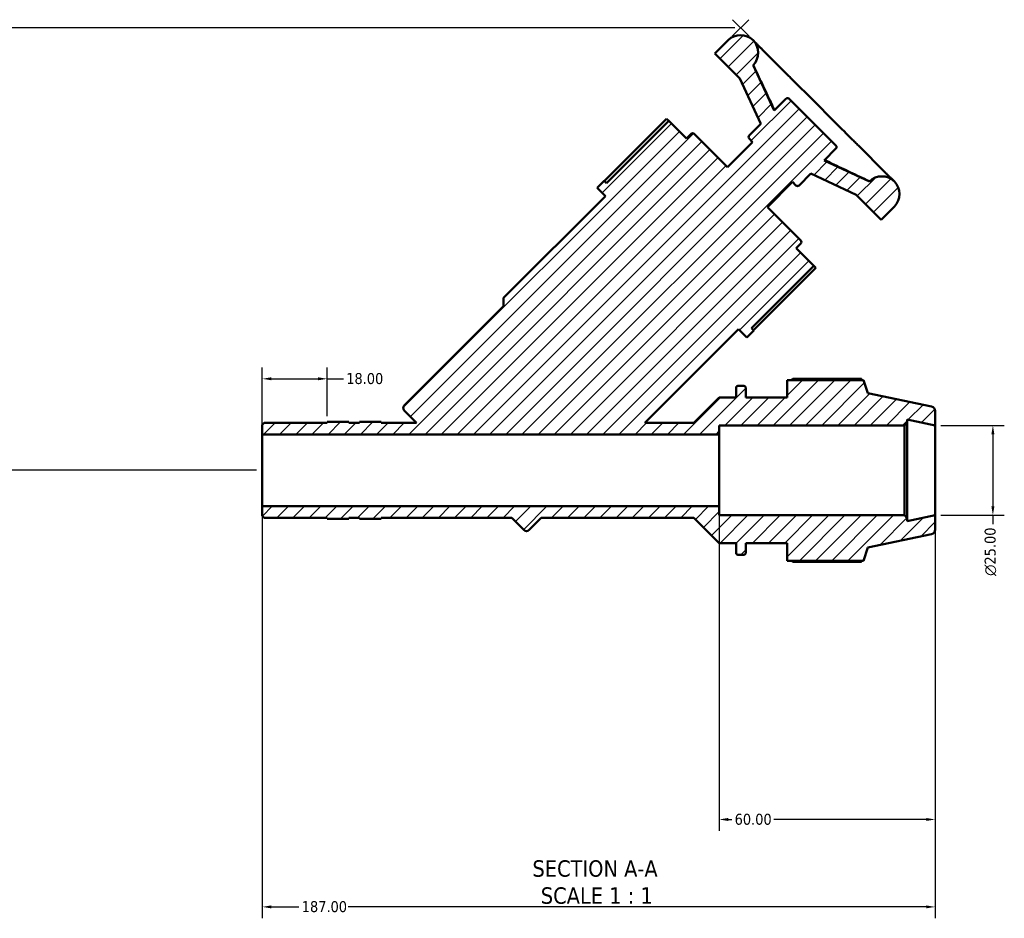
# Model space of a CAD drawing. Header units: millimetres. Extents: x 0 to 1028, y -392 to 805.
# Tile 2 of 9: x 317 to 591, y -392 to -142. Entities that reach past the tile are written whole.
import ezdxf

# ---------------------------------------------------------------- set-up
doc = ezdxf.new("R2010")
doc.units = ezdxf.units.MM
for name, color, linetype, lineweight in [('Dimension (ANSI)', 7, 'Continuous', 25), ('Hatch (ANSI)', 7, 'Continuous', 18), ('Symbol (ANSI)', 7, 'Continuous', 25), ('Visible (ANSI)', 7, 'Continuous', 50)]:
    doc.layers.add(name, color=color, linetype=linetype, lineweight=lineweight)
doc.styles.add('Label Text (ANSI)', font='tahoma.ttf')
doc.styles.add('Note Text (ANSI)', font='tahoma.ttf')
doc.dimstyles.new('Default - mm (ANSI)', dxfattribs={"dimtxt": 3.048, "dimasz": 2.5, "dimexe": 3.175, "dimexo": 1.6002, "dimgap": 0.8, "dimtad": 0, "dimtoh": 1, "dimrnd": 1e-08, "dimzin": 4, "dimdsep": 46, "dimtxsty": 'Note Text (ANSI)', "dimcen": 0.09, "dimdle": 10, "dimclrd": 256, "dimclre": 256, "dimclrt": 256, "dimadec": 1, "dimazin": 1, "dimtfac": 1, "dimtofl": 0, "dimtmove": 0, "dimatfit": 3, "dimfxl": 1, "dimtolj": 1, "dimtzin": 4, "dimlwd": -1, "dimlwe": -1, "dimarcsym": 0})

# ---------------------------------------------------------------- blocks, each defined once
blk = doc.blocks.new('*D7')
at = {"layer": 'Defpoints', "color": 0, "transparency": 16777216}
for p in [(571.53, -254.74), (571.53, -279.74), (587.57, -279.74)]:
    blk.add_point(p, dxfattribs=at)
at = {"layer": 'Dimension (ANSI)', "transparency": 16777216}
for p, q in [((573.13, -254.74), (590.75, -254.74)), ((587.57, -257.24), (587.57, -277.24)), ((573.13, -279.74), (590.75, -279.74)), ((587.57, -279.74), (587.57, -282.24))]:
    blk.add_line(p, q, dxfattribs=at)
for points in [[(587.16, -257.24), (587.99, -257.24), (587.57, -254.74)], [(587.16, -277.24), (587.99, -277.24), (587.57, -279.74)]]:
    blk.add_solid(points, dxfattribs=at)
at = {"layer": 'Dimension (ANSI)', "transparency": 16777216, "insert": (585.28, -296.59), "char_height": 3.048, "attachment_point": 1, "rotation": 90, "style": 'Note Text (ANSI)'}
blk.add_mtext('\\A1;\\fAIGDT|b0|i0;\\H3.0480;\\ln\\fTahoma|b0|i0;\\H3.0480;25.00', dxfattribs=at)
blk = doc.blocks.new('*D8')
at = {"layer": 'Defpoints', "color": 0, "transparency": 16777216}
for p in [(511.53, -277.24), (571.53, -279.74), (511.53, -364.3)]:
    blk.add_point(p, dxfattribs=at)
at = {"layer": 'Dimension (ANSI)', "transparency": 16777216}
for p, q in [((511.53, -278.84), (511.53, -367.47)), ((571.53, -281.34), (571.53, -367.47)), ((514.03, -364.3), (515, -364.3)), ((569.03, -364.3), (526.68, -364.3))]:
    blk.add_line(p, q, dxfattribs=at)
for points in [[(514.03, -363.88), (514.03, -364.72), (511.53, -364.3)], [(569.03, -363.88), (569.03, -364.72), (571.53, -364.3)]]:
    blk.add_solid(points, dxfattribs=at)
at = {"layer": 'Dimension (ANSI)', "transparency": 16777216, "insert": (515.8, -362.71), "char_height": 3.048, "attachment_point": 1, "style": 'Note Text (ANSI)'}
blk.add_mtext('\\A1;60.00', dxfattribs=at)
blk = doc.blocks.new('*D9')
at = {"layer": 'Defpoints', "color": 0, "transparency": 16777216}
for p in [(384.53, -277.24), (571.53, -279.74), (384.53, -388.6)]:
    blk.add_point(p, dxfattribs=at)
at = {"layer": 'Dimension (ANSI)', "transparency": 16777216}
for p, q in [((384.53, -278.84), (384.53, -391.77)), ((571.53, -281.34), (571.53, -391.77)), ((387.03, -388.6), (394.69, -388.6)), ((569.03, -388.6), (408.37, -388.6))]:
    blk.add_line(p, q, dxfattribs=at)
for points in [[(387.03, -388.18), (387.03, -389.01), (384.53, -388.6)], [(569.03, -388.18), (569.03, -389.01), (571.53, -388.6)]]:
    blk.add_solid(points, dxfattribs=at)
at = {"layer": 'Dimension (ANSI)', "transparency": 16777216, "insert": (395.49, -387), "char_height": 3.048, "attachment_point": 1, "style": 'Note Text (ANSI)'}
blk.add_mtext('\\A1;187.00', dxfattribs=at)
blk = doc.blocks.new('*D10')
at = {"layer": 'Defpoints', "color": 0, "transparency": 16777216}
for p in [(402.53, -241.8), (402.53, -253.74), (384.53, -257.24)]:
    blk.add_point(p, dxfattribs=at)
at = {"layer": 'Dimension (ANSI)', "transparency": 16777216}
for p, q in [((384.53, -255.64), (384.53, -238.62)), ((402.53, -252.14), (402.53, -238.62)), ((387.03, -241.8), (400.03, -241.8)), ((402.53, -241.8), (407.05, -241.8))]:
    blk.add_line(p, q, dxfattribs=at)
for points in [[(387.03, -241.38), (387.03, -242.21), (384.53, -241.8)], [(400.03, -241.38), (400.03, -242.21), (402.53, -241.8)]]:
    blk.add_solid(points, dxfattribs=at)
at = {"layer": 'Dimension (ANSI)', "transparency": 16777216, "insert": (407.85, -240.2), "char_height": 3.048, "attachment_point": 1, "style": 'Note Text (ANSI)'}
blk.add_mtext('\\A1;18.00', dxfattribs=at)
blk = doc.blocks.new('*D11')
at = {"layer": 'Defpoints', "color": 0, "transparency": 16777216}
for p in [(517.46, -144.21), (195.26, -267.24), (384.53, -267.24)]:
    blk.add_point(p, dxfattribs=at)
at = {"layer": 'Dimension (ANSI)', "transparency": 16777216}
for p, q in [((515.86, -144.21), (192.09, -144.21)), ((195.26, -146.71), (195.26, -264.74)), ((382.93, -267.24), (192.09, -267.24)), ((195.26, -267.24), (195.26, -269.74))]:
    blk.add_line(p, q, dxfattribs=at)
for points in [[(194.85, -146.71), (195.68, -146.71), (195.26, -144.21)], [(194.85, -264.74), (195.68, -264.74), (195.26, -267.24)]]:
    blk.add_solid(points, dxfattribs=at)
at = {"layer": 'Dimension (ANSI)', "transparency": 16777216, "insert": (193.68, -276.71), "char_height": 3.048, "attachment_point": 1, "rotation": 90, "style": 'Note Text (ANSI)'}
blk.add_mtext('\\A1;123', dxfattribs=at)

msp = doc.modelspace()

# ---------------------------------------------------------------- hatches: boundary and pattern name
at = {"layer": 'Hatch (ANSI)'}
h = msp.add_hatch(dxfattribs=at)
h.set_pattern_fill('ANSI31', color=256, scale=25.4, style=0)
h.set_pattern_definition([(45, (0, 0), (-2.245064, 2.245064), [])])
edge = h.paths.add_edge_path()
edge.add_ellipse((570.281, -283.732), major_axis=(0.26, -1.223), ratio=1, start_angle=0, end_angle=78)
edge.add_line((571.531, -283.732), (571.531, -279.745))
edge.add_line((571.531, -279.745), (563.74, -281.401))
edge.add_line((563.74, -281.401), (563.74, -280.495))
edge.add_line((563.74, -280.495), (562.99, -279.745))
edge.add_line((562.99, -279.745), (511.531, -279.745))
edge.add_line((511.531, -279.745), (511.531, -277.245))
edge.add_line((511.531, -277.245), (384.531, -277.245))
edge.add_line((384.531, -277.245), (384.531, -279.936))
edge.add_line((384.531, -279.936), (385.06, -280.465))
edge.add_line((385.06, -280.465), (402.531, -280.465))
edge.add_line((402.531, -280.465), (402.531, -280.745))
edge.add_line((402.531, -280.745), (408.531, -280.745))
edge.add_line((408.531, -280.745), (408.531, -280.465))
edge.add_line((408.531, -280.465), (411.531, -280.465))
edge.add_line((411.531, -280.465), (411.531, -280.745))
edge.add_line((411.531, -280.745), (417.531, -280.745))
edge.add_line((417.531, -280.745), (417.531, -280.465))
edge.add_line((417.531, -280.465), (453.852, -280.465))
edge.add_line((453.852, -280.465), (457.273, -283.886))
edge.add_ellipse((457.957, -283.202), major_axis=(-0.684, -0.684), ratio=1, start_angle=0, end_angle=90)
edge.add_line((458.642, -283.886), (462.062, -280.465))
edge.add_line((462.062, -280.465), (504.502, -280.465))
edge.add_line((504.502, -280.465), (511.531, -287.495))
edge.add_line((511.531, -287.495), (516.206, -287.495))
edge.add_line((516.206, -287.495), (516.206, -290.235))
edge.add_ellipse((516.706, -290.235), major_axis=(-0.5, 0), ratio=1, start_angle=0, end_angle=90)
edge.add_line((516.706, -290.735), (518.378, -290.735))
edge.add_ellipse((518.378, -290.235), major_axis=(0, -0.5), ratio=1, start_angle=0, end_angle=90)
edge.add_line((518.878, -290.235), (518.878, -287.495))
edge.add_line((518.878, -287.495), (530.391, -287.495))
edge.add_line((530.391, -287.495), (530.391, -292.355))
edge.add_line((530.391, -292.355), (551.65, -292.355))
edge.add_line((551.65, -292.355), (552.831, -288.72))
edge.add_line((552.831, -288.72), (570.541, -284.955))
edge = h.paths.add_edge_path()
edge.add_ellipse((570.281, -250.757), major_axis=(1.25, 0), ratio=1, start_angle=0, end_angle=78)
edge.add_line((570.541, -249.534), (552.831, -245.77))
edge.add_line((552.831, -245.77), (551.65, -242.135))
edge.add_line((551.65, -242.135), (530.391, -242.135))
edge.add_line((530.391, -242.135), (530.391, -246.995))
edge.add_line((530.391, -246.995), (518.878, -246.995))
edge.add_line((518.878, -246.995), (518.878, -244.255))
edge.add_ellipse((518.378, -244.255), major_axis=(0.5, 0), ratio=1, start_angle=0, end_angle=90)
edge.add_line((518.378, -243.755), (516.706, -243.755))
edge.add_ellipse((516.706, -244.255), major_axis=(0, 0.5), ratio=1, start_angle=0, end_angle=90)
edge.add_line((516.206, -244.255), (516.206, -246.995))
edge.add_line((516.206, -246.995), (511.531, -246.995))
edge.add_line((511.531, -246.995), (504.502, -254.024))
edge.add_line((504.502, -254.024), (490.814, -254.024))
edge.add_line((490.814, -254.024), (516.865, -227.973))
edge.add_line((516.865, -227.973), (519.175, -230.283))
edge.add_line((519.175, -230.283), (521.1, -228.358))
edge.add_line((521.1, -228.358), (520.477, -227.734))
edge.add_line((520.477, -227.734), (537.802, -210.408))
edge.add_line((537.802, -210.408), (532.882, -205.488))
edge.add_line((532.882, -205.488), (534.165, -204.204))
edge.add_ellipse((533.738, -203.776), major_axis=(0.428, -0.428), ratio=1, start_angle=0, end_angle=90)
edge.add_line((534.165, -203.349), (524.891, -194.074))
edge.add_line((524.891, -194.074), (531.883, -187.081))
edge.add_line((531.883, -187.081), (532.842, -188.039))
edge.add_ellipse((533.269, -187.612), major_axis=(-0.428, -0.428), ratio=1, start_angle=0, end_angle=90)
edge.add_line((533.697, -188.039), (536.966, -184.771))
edge.add_line((536.966, -184.771), (549.569, -190.648))
edge.add_line((549.569, -190.648), (556.5, -197.579))
edge.add_line((556.5, -197.579), (560.196, -193.882))
edge.add_ellipse((556.731, -190.417), major_axis=(3.465, -3.465), ratio=1, start_angle=0, end_angle=180)
edge.add_line((553.266, -186.952), (540.662, -181.075))
edge.add_line((540.662, -181.075), (543.93, -177.806))
edge.add_ellipse((543.502, -177.379), major_axis=(0.428, -0.428), ratio=1, start_angle=0, end_angle=90)
edge.add_line((543.93, -176.951), (530.925, -163.946))
edge.add_ellipse((530.497, -164.374), major_axis=(0.428, 0.428), ratio=1, start_angle=0, end_angle=90)
edge.add_line((530.069, -163.946), (526.801, -167.214))
edge.add_line((526.801, -167.214), (520.924, -154.61))
edge.add_ellipse((517.459, -151.145), major_axis=(3.465, -3.465), ratio=1, start_angle=0, end_angle=180)
edge.add_line((513.994, -147.68), (510.297, -151.376))
edge.add_line((510.297, -151.376), (517.228, -158.307))
edge.add_line((517.228, -158.307), (523.105, -170.91))
edge.add_line((523.105, -170.91), (519.837, -174.179))
edge.add_ellipse((520.264, -174.606), major_axis=(-0.428, 0.428), ratio=1, start_angle=0, end_angle=90)
edge.add_line((519.837, -175.034), (520.795, -175.993))
edge.add_line((520.795, -175.993), (513.802, -182.985))
edge.add_line((513.802, -182.985), (504.527, -173.711))
edge.add_ellipse((504.1, -174.138), major_axis=(0.428, 0.428), ratio=1, start_angle=0, end_angle=90)
edge.add_line((503.672, -173.711), (502.388, -174.994))
edge.add_line((502.388, -174.994), (497.468, -170.073))
edge.add_line((497.468, -170.073), (480.142, -187.399))
edge.add_line((480.142, -187.399), (479.518, -186.776))
edge.add_line((479.518, -186.776), (477.593, -188.701))
edge.add_line((477.593, -188.701), (479.903, -191.011))
edge.add_line((479.903, -191.011), (451.604, -219.31))
edge.add_line((451.604, -219.31), (451.604, -221.62))
edge.add_line((451.604, -221.62), (423.99, -249.234))
edge.add_ellipse((424.674, -249.919), major_axis=(-0.684, 0.684), ratio=1, start_angle=0, end_angle=90)
edge.add_line((423.99, -250.603), (427.411, -254.024))
edge.add_line((427.411, -254.024), (417.531, -254.024))
edge.add_line((417.531, -254.024), (417.531, -253.745))
edge.add_line((417.531, -253.745), (411.531, -253.745))
edge.add_line((411.531, -253.745), (411.531, -254.024))
edge.add_line((411.531, -254.024), (408.531, -254.024))
edge.add_line((408.531, -254.024), (408.531, -253.745))
edge.add_line((408.531, -253.745), (402.531, -253.745))
edge.add_line((402.531, -253.745), (402.531, -254.024))
edge.add_line((402.531, -254.024), (385.06, -254.024))
edge.add_line((385.06, -254.024), (384.531, -254.553))
edge.add_line((384.531, -254.553), (384.531, -257.245))
edge.add_line((384.531, -257.245), (511.531, -257.245))
edge.add_line((511.531, -257.245), (511.531, -254.745))
edge.add_line((511.531, -254.745), (562.99, -254.745))
edge.add_line((562.99, -254.745), (563.74, -253.995))
edge.add_line((563.74, -253.995), (563.74, -253.089))
edge.add_line((563.74, -253.089), (571.531, -254.745))
edge.add_line((571.531, -254.745), (571.531, -250.757))

# ---------------------------------------------------------------- linework, layer by layer
at = {"layer": 'Dimension (ANSI)'}
for p, q in [((515.125, -146.549), (519.704, -141.97)), ((519.792, -146.549), (515.214, -141.97))]:
    msp.add_line(p, q, dxfattribs=at)
at = {"layer": 'Visible (ANSI)'}
for p, q in [((513.994, -147.68), (510.297, -151.376)), ((521.638, -148.394), (520.924, -147.68)), ((530.891, -157.647), (523.469, -150.225)), ((510.297, -151.376), (517.228, -158.307)), ((526.801, -167.214), (520.924, -154.61)), ((521.032, -154.718), (520.924, -154.61)), ((517.228, -158.307), (523.105, -170.91)), ((530.069, -163.946), (526.801, -167.214)), ((543.93, -176.951), (530.925, -163.946)), ((545.808, -172.564), (535.312, -162.068)), ((479.58, -186.837), (496.906, -169.511)), ((496.906, -169.511), (497.468, -170.073)), ((497.468, -170.073), (480.142, -187.399)), ((502.388, -174.994), (497.468, -170.073)), ((523.105, -170.91), (519.837, -174.179)), ((503.672, -173.711), (502.388, -174.994)), ((513.802, -182.985), (504.527, -173.711)), ((519.837, -175.034), (520.795, -175.993)), ((520.795, -175.993), (513.802, -182.985)), ((540.662, -181.075), (543.93, -177.806)), ((557.651, -184.407), (550.229, -176.985)), ((553.266, -186.952), (540.662, -181.075)), ((533.697, -188.039), (536.966, -184.771)), ((536.966, -184.771), (549.569, -190.648)), ((479.518, -186.776), (477.593, -188.701)), ((477.593, -188.701), (479.903, -191.011)), ((480.142, -187.399), (479.518, -186.776)), ((524.891, -194.074), (531.883, -187.081)), ((531.883, -187.081), (532.842, -188.039)), ((553.266, -186.952), (553.158, -186.844)), ((560.196, -186.952), (559.482, -186.238)), ((479.903, -191.011), (451.604, -219.31)), ((549.569, -190.648), (556.5, -197.579)), ((534.165, -203.349), (524.891, -194.074)), ((556.5, -197.579), (560.196, -193.882)), ((532.882, -205.488), (534.165, -204.204)), ((537.802, -210.408), (532.882, -205.488)), ((520.477, -227.734), (537.802, -210.408)), ((537.802, -210.408), (538.365, -210.97)), ((538.365, -210.97), (521.039, -228.296)), ((451.604, -221.62), (423.99, -249.234)), ((451.604, -219.31), (451.604, -221.62)), ((490.814, -254.024), (516.865, -227.973)), ((516.865, -227.973), (519.175, -230.283)), ((519.175, -230.283), (521.1, -228.358)), ((521.1, -228.358), (520.477, -227.734)), ((551.65, -242.135), (530.391, -242.135)), ((530.391, -242.135), (530.391, -246.995)), ((551.036, -241.84), (532.011, -241.84)), ((552.831, -245.77), (551.65, -242.135)), ((516.206, -244.255), (516.206, -246.995)), ((518.378, -243.755), (516.706, -243.755)), ((518.878, -246.995), (518.878, -244.255)), ((570.541, -249.534), (552.831, -245.77)), ((511.531, -246.995), (504.502, -254.024)), ((516.206, -246.995), (511.531, -246.995)), ((530.391, -246.995), (518.878, -246.995)), ((423.99, -250.603), (427.411, -254.024)), ((571.531, -254.745), (571.531, -250.757)), ((385.06, -254.024), (384.531, -254.553)), ((402.531, -254.024), (385.06, -254.024)), ((408.531, -253.745), (402.531, -253.745)), ((402.531, -253.745), (402.531, -254.024)), ((408.531, -254.024), (408.531, -253.745)), ((411.531, -254.024), (408.531, -254.024)), ((417.531, -253.745), (411.531, -253.745)), ((411.531, -253.745), (411.531, -254.024)), ((417.531, -254.024), (417.531, -253.745)), ((427.411, -254.024), (417.531, -254.024)), ((504.502, -254.024), (490.814, -254.024)), ((562.99, -254.745), (563.74, -253.995)), ((563.74, -253.995), (563.74, -253.089)), ((563.74, -253.089), (571.531, -254.745)), ((563.74, -280.495), (563.74, -253.995)), ((384.531, -254.553), (384.531, -257.245)), ((511.531, -257.245), (511.531, -254.745)), ((511.531, -254.745), (562.99, -254.745)), ((562.99, -254.745), (562.99, -279.745)), ((571.531, -279.745), (571.531, -254.745)), ((384.531, -257.245), (511.531, -257.245)), ((384.531, -277.245), (384.531, -257.245)), ((511.531, -277.245), (511.531, -257.245)), ((511.531, -277.245), (384.531, -277.245)), ((384.531, -277.245), (384.531, -279.936)), ((511.531, -279.745), (511.531, -277.245)), ((384.531, -279.936), (385.06, -280.465)), ((385.06, -280.465), (402.531, -280.465)), ((402.531, -280.465), (402.531, -280.745)), ((402.531, -280.745), (408.531, -280.745)), ((402.531, -280.745), (402.531, -280.767)), ((402.531, -280.767), (408.531, -280.767)), ((408.531, -280.745), (408.531, -280.465)), ((408.531, -280.465), (411.531, -280.465)), ((408.531, -280.767), (408.531, -280.745)), ((411.531, -280.465), (411.531, -280.745)), ((411.531, -280.745), (417.531, -280.745)), ((411.531, -280.745), (411.531, -280.767)), ((417.531, -280.767), (411.531, -280.767)), ((417.531, -280.745), (417.531, -280.465)), ((417.531, -280.465), (453.852, -280.465)), ((417.531, -280.745), (417.531, -280.767)), ((453.852, -280.465), (457.273, -283.886)), ((458.642, -283.886), (462.062, -280.465)), ((462.062, -280.465), (504.502, -280.465)), ((504.502, -280.465), (511.531, -287.495)), ((562.99, -279.745), (511.531, -279.745)), ((563.74, -280.495), (562.99, -279.745)), ((571.531, -279.745), (563.74, -281.401)), ((563.74, -281.401), (563.74, -280.495)), ((571.531, -283.732), (571.531, -279.745)), ((552.831, -288.72), (570.541, -284.955)), ((511.531, -287.495), (516.206, -287.495)), ((516.206, -287.495), (516.206, -290.235)), ((518.878, -290.235), (518.878, -287.495)), ((518.878, -287.495), (530.391, -287.495)), ((530.391, -287.495), (530.391, -292.355)), ((551.65, -292.355), (552.831, -288.72)), ((516.706, -290.735), (518.378, -290.735)), ((530.391, -292.355), (551.65, -292.355)), ((532.011, -292.65), (551.036, -292.65))]:
    msp.add_line(p, q, dxfattribs=at)
for centre, radius, start, end in [((517.459, -151.145), 4.9, 315, 135), ((530.497, -164.374), 0.605, 45, 135), ((504.1, -174.138), 0.605, 45, 135), ((520.264, -174.606), 0.605, 135, 225), ((543.502, -177.379), 0.605, 315, 45), ((556.731, -190.417), 4.9, 315, 135), ((533.269, -187.612), 0.605, 225, 315), ((533.738, -203.776), 0.605, 315, 45), ((516.706, -244.255), 0.5, 90, 180), ((518.378, -244.255), 0.5, 0, 90), ((424.674, -249.919), 0.968, 135, 225), ((570.281, -250.757), 1.25, 0, 78), ((457.957, -283.202), 0.968, 225, 315), ((570.281, -283.732), 1.25, 282, 0), ((516.706, -290.235), 0.5, 180, 270), ((518.378, -290.235), 0.5, 270, 0)]:
    msp.add_arc(centre, radius, start, end, dxfattribs=at)
for points, knots in [([(523.469, -150.225), (523.383, -150.14), (523.31, -150.081), (523.143, -149.938), (523.051, -149.858), (522.844, -149.662), (522.729, -149.547), (522.472, -149.278), (522.33, -149.123), (522.012, -148.781), (521.836, -148.593), (521.638, -148.394)], [0.90900363, 0.90900363, 0.90900363, 0.90900363, 1.04560205, 1.04560205, 1.18220048, 1.18220048, 1.3187989, 1.3187989, 1.45539732, 1.45539732, 1.59199575, 1.59199575, 1.59199575, 1.59199575]), ([(526.891, -167.125), (526.541, -166.395), (526.192, -165.663), (525.441, -164.083), (525.038, -163.233), (524.235, -161.532), (523.834, -160.681), (523.033, -158.979), (522.632, -158.127), (521.833, -156.424), (521.433, -155.572), (521.033, -154.721)], [0.4473364, 0.4473364, 0.4473364, 0.4473364, 0.6905084, 0.6905084, 0.9727794, 0.9727794, 1.2550503, 1.2550503, 1.5373212, 1.5373212, 1.8195921, 1.8195921, 1.8195921, 1.8195921]), ([(535.312, -162.068), (535.044, -161.8), (534.766, -161.534), (534.199, -160.992), (533.91, -160.716), (533.327, -160.145), (533.033, -159.851), (532.438, -159.244), (532.138, -158.932), (531.527, -158.295), (531.215, -157.971), (530.891, -157.647)], [0.9089929, 0.9089929, 0.9089929, 0.9089929, 1.04558779, 1.04558779, 1.18218268, 1.18218268, 1.31877757, 1.31877757, 1.45537247, 1.45537247, 1.59196736, 1.59196736, 1.59196736, 1.59196736]), ([(550.229, -176.985), (549.905, -176.661), (549.581, -176.349), (548.944, -175.737), (548.632, -175.437), (548.025, -174.843), (547.731, -174.549), (547.16, -173.966), (546.884, -173.677), (546.342, -173.11), (546.076, -172.832), (545.808, -172.564)], [0.90899287, 0.90899287, 0.90899287, 0.90899287, 1.04558776, 1.04558776, 1.18218264, 1.18218264, 1.31877752, 1.31877752, 1.4553724, 1.4553724, 1.59196729, 1.59196729, 1.59196729, 1.59196729]), ([(553.155, -186.842), (552.303, -186.443), (551.452, -186.043), (549.749, -185.244), (548.897, -184.843), (547.195, -184.042), (546.344, -183.641), (544.643, -182.838), (543.793, -182.435), (542.212, -181.684), (541.481, -181.335), (540.751, -180.985)], [0.3511177, 0.3511177, 0.3511177, 0.3511177, 0.6333886, 0.6333886, 0.9156595, 0.9156595, 1.1979304, 1.1979304, 1.4802014, 1.4802014, 1.7233734, 1.7233734, 1.7233734, 1.7233734]), ([(559.482, -186.238), (559.283, -186.039), (559.095, -185.864), (558.752, -185.546), (558.598, -185.404), (558.329, -185.147), (558.214, -185.032), (558.018, -184.825), (557.938, -184.733), (557.795, -184.566), (557.736, -184.492), (557.651, -184.407)], [0.90900368, 0.90900368, 0.90900368, 0.90900368, 1.04560211, 1.04560211, 1.18220054, 1.18220054, 1.31879897, 1.31879897, 1.4553974, 1.4553974, 1.59199583, 1.59199583, 1.59199583, 1.59199583])]:
    msp.add_open_spline(points, degree=3, knots=knots, dxfattribs=at)
for points in [[(521.032, -154.718), (521.033, -154.719), (521.033, -154.72), (521.033, -154.721)], [(553.155, -186.842), (553.156, -186.843), (553.157, -186.843), (553.158, -186.844)]]:
    msp.add_open_spline(points, degree=3, dxfattribs=at)
for points, weights in [([(531.541, -242.135), (531.772, -241.988), (532.011, -241.84)], [1.010532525, 1.01238462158, 1.01408984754]), ([(551.189, -242.135), (551.114, -241.988), (551.036, -241.84)], [1.00207541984, 1.00111133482, 1]), ([(532.011, -292.65), (531.772, -292.501), (531.541, -292.355)], [1.01408984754, 1.01238462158, 1.010532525]), ([(551.036, -292.65), (551.114, -292.501), (551.189, -292.355)], [1, 1.00111133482, 1.00207541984])]:
    msp.add_rational_spline(points, weights, degree=2, dxfattribs=at)

# ---------------------------------------------------------------- texts
at = {"layer": 'Symbol (ANSI)', "char_height": 4.572, "attachment_point": 7, "style": 'Label Text (ANSI)'}
for s, insert in [('SECTION A-A', (459.607, -380.3)), ('SCALE 1 : 1', (461.926, -387.813))]:
    msp.add_mtext(s, dxfattribs=dict(at, insert=insert))

# ---------------------------------------------------------------- dimensions: what is measured, and where the dimension line sits
at = {"layer": 'Dimension (ANSI)'}
for base, p1, p2, angle, override, picture, middle in [((195.264, -267.245), (517.459, -144.215), (384.531, -267.245), 90, {"dimtoh": 0, "dimdec": 0, "dimtp": 0, "dimtm": 0, "dimtdec": 2, "dimatfit": 2}, '*D11', (195.264, -273.628)), ((402.531, -241.798), (384.531, -257.245), (402.531, -253.745), 180, {"dimtoh": 0, "dimdec": 2, "dimtp": 0, "dimtm": 0, "dimtdec": 2, "dimatfit": 2}, '*D10', (412.745, -241.798)), ((384.531, -388.598), (571.531, -279.745), (384.531, -277.245), 180, {"dimtoh": 0, "dimdec": 2, "dimtp": 0, "dimtm": 0, "dimtdec": 2, "dimatfit": 1}, '*D9', (401.531, -388.598)), ((511.531, -364.299), (571.531, -279.745), (511.531, -277.245), 180, {"dimtoh": 0, "dimdec": 2, "dimtp": 0, "dimtm": 0, "dimtdec": 2, "dimatfit": 1}, '*D8', (520.84, -364.299))]:
    dim = msp.add_linear_dim(base=base, p1=p1, p2=p2, angle=angle, dimstyle='Default - mm (ANSI)', override=override, dxfattribs=at)
    dim.commit()
    dim.dimension.update_dxf_attribs({"geometry": picture, "text_midpoint": middle, "dimtype": 160})
dim = msp.add_linear_dim(base=(587.572, -279.745), p1=(571.531, -254.745), p2=(571.531, -279.745), angle=90, text='\\fAIGDT|b0|i0;\\H3.0480;\\ln\\fTahoma|b0|i0;\\H3.0480;<>', dimstyle='Default - mm (ANSI)', override={"dimtoh": 0, "dimdec": 2, "dimtp": 0, "dimtm": 0, "dimtdec": 2, "dimatfit": 2}, dxfattribs=at)
dim.commit()
dim.dimension.update_dxf_attribs({"geometry": '*D7', "text_midpoint": (587.572, -289.818), "dimtype": 160})

doc.saveas('drawing.dxf')
